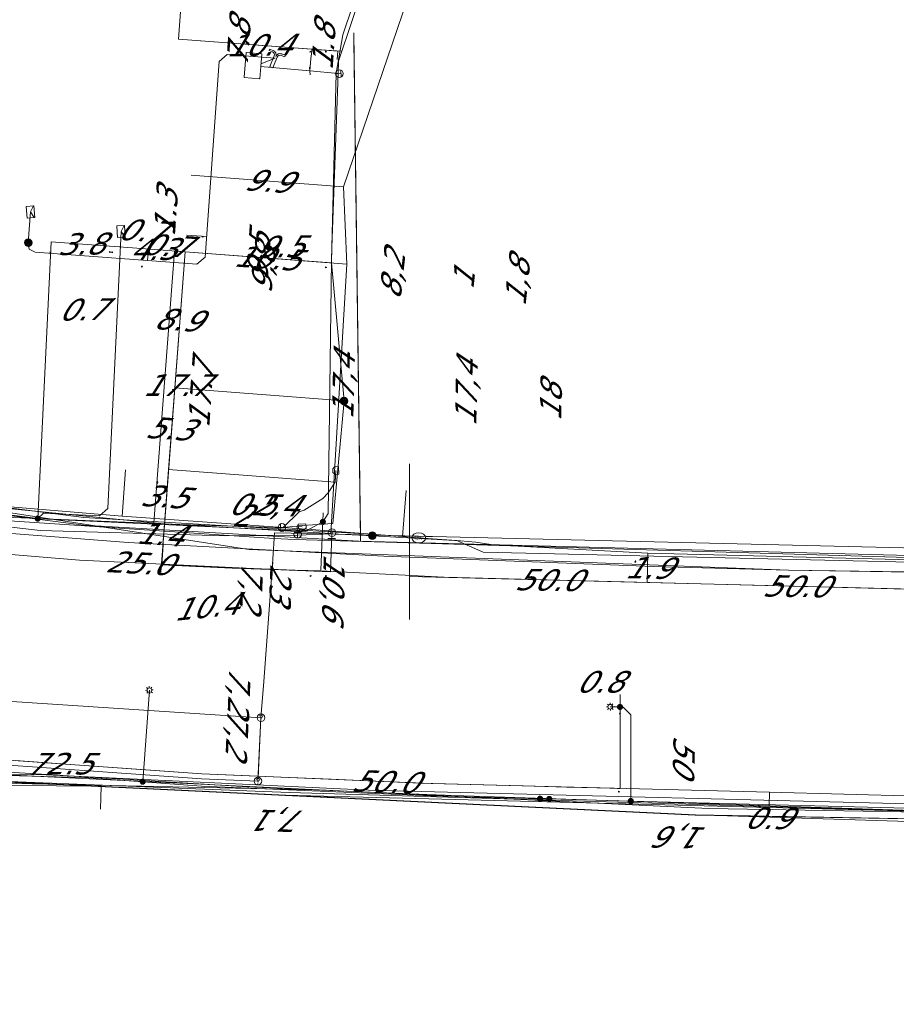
# Model space of a CAD drawing. Header units: metres. Extents: x 124576 to 133557, y 395865 to 402386.
# Tile 223 of 256: x 127567 to 127624, y 402180 to 402244. Entities that reach past the tile are written whole.
import ezdxf
from ezdxf.enums import TextEntityAlignment as Align

# ---------------------------------------------------------------- set-up
doc = ezdxf.new("R2010")
doc.units = ezdxf.units.M
doc.header["$MEASUREMENT"] = 0
for name, color, linetype, lineweight, true_color in [('LG_Datatransport_Blauw_Glas_Zuid', 3, 'Continuous', 13, 0x00ff00), ('LG_Datatransport_Eurofiber_Nederland_BV', 3, 'Continuous', 13, 0x00ff00), ('LG_Datatransport_Gebroeders_Van_der_Donk_BV_(FTTX)', 3, 'Continuous', 13, 0x00ff00), ('LG_Datatransport_KPN_BV', 3, 'Continuous', 13, 0x00ff00), ('LG_Datatransport_Tele2_Nederland_BV', 3, 'Continuous', 13, 0x00ff00), ('LG_Datatransport_Ziggo_BV', 3, 'Continuous', 13, 0x00ff00), ('LG_Gas_Hoge_Druk', 7, 'Continuous', 13, 0xff9b00), ('LG_Gas_Hoge_Druk_Enexis_Netbeheer_BV', 7, 'Continuous', 13, 0xff9b00), ('LG_Gas_Hoge_Druk_P_Enexis_Netbeheer_BV', 7, 'Continuous', 13, 0xff9b00), ('LG_Gas_Lage_Druk', 7, 'Continuous', 13, 0xffdc7d), ('LG_Gas_Lage_Druk_Enexis_Netbeheer_BV', 7, 'Continuous', 13, 0xffdc7d), ('LG_Gas_Lage_Druk_P_Enexis_Netbeheer_BV', 7, 'Continuous', 13, 0xffdc7d), ('LG_Laag_Spanning_Enexis_Netbeheer_BV', 7, 'Continuous', 13, 0x960000), ('LG_Laag_Spanning_Gemeente_Dongen', 7, 'Continuous', 13, 0x960000), ('LG_Midden_Spanning_Enexis_Netbeheer_BV', 7, 'Continuous', 13, 0xd20000), ('LG_Riool_Onder_Druk_Gemeente_Dongen', 7, 'Continuous', 13, 0x800080), ('LG_unet-4_Brabant_Water', 5, 'Continuous', 13, 0x0000ff), ('MV_Datatransport_lijn', 3, 'Continuous', 0, 0x00ff00)]:
    doc.layers.add(name, color=color, linetype=linetype, lineweight=lineweight, true_color=true_color)
for name, color, linetype, lineweight in [('LG_Datatransport_P_KPN_BV', 7, 'Continuous', 0), ('LG_Laag_Spanning_P_Enexis_Netbeheer_BV', 7, 'Continuous', 0), ('LG_unet-4_P_Brabant_Water', 7, 'Continuous', 0), ('MV_Datatransport', 7, 'Continuous', 0), ('MV_Gas_Hoge_Druk', 7, 'Continuous', 0), ('MV_Gas_Hoge_Druk_lijn', 7, 'Continuous', 0), ('MV_Gas_Hoge_Druk_pijl', 7, 'Continuous', 0), ('MV_Gas_Lage_Druk', 7, 'Continuous', 0), ('MV_Gas_Lage_Druk_pijl', 7, 'Continuous', 0), ('MV_Laag_Spanning', 7, 'Continuous', 0), ('MV_Laag_Spanning_lijn', 7, 'Continuous', 0), ('MV_Laag_Spanning_pijl', 7, 'Continuous', 0), ('MV_Midden_Spanning', 7, 'Continuous', 0), ('MV_Midden_Spanning_lijn', 7, 'Continuous', 0), ('MV_Midden_Spanning_pijl', 7, 'Continuous', 0), ('MV_unet-4', 7, 'Continuous', 0)]:
    doc.layers.add(name, color=color, linetype=linetype, lineweight=lineweight)
doc.styles.add('Klic_Annotatie', font='verdanai.ttf', dxfattribs={"oblique": 20, "height": 1.4})
doc.styles.add('Style-Arial', font='arial.ttf')

# ---------------------------------------------------------------- blocks, each defined once
blk = doc.blocks.new('Mof')
at = {"layer": 'LG_Laag_Spanning_P_Enexis_Netbeheer_BV'}
h = blk.add_hatch(color=256, dxfattribs=at)
edge = h.paths.add_edge_path()
edge.add_arc((0, 0), 2, 0, 360)
blk = doc.blocks.new('DeliveryPoint')
at = {"layer": 'LG_Laag_Spanning_P_Enexis_Netbeheer_BV', "flags": 128}
blk.add_lwpolyline([(-3.75, -2.5), (3.75, -2.5), (3.75, 2.5), (-3.75, 2.5), (-3.75, -2.5)], close=True, dxfattribs=at)
blk.add_lwpolyline([(-3.75, 2.5), (-3.75, 2.16), (0, 0), (3.75, 2.16)], dxfattribs=at)
blk = doc.blocks.new('Streetlight')
at = {"layer": 'LG_Laag_Spanning_P_Enexis_Netbeheer_BV'}
for p, q in [((-1.77, 1.77), (-1.06, 1.06)), ((0, 2.5), (0, 1.5)), ((1.77, 1.77), (1.06, 1.06)), ((-1.06, -1.06), (-1.77, -1.77)), ((0, -1.5), (0, -2.5)), ((1.06, -1.06), (1.77, -1.77))]:
    blk.add_line(p, q, dxfattribs=at)
at = {"layer": 'LG_Laag_Spanning_P_Enexis_Netbeheer_BV', "flags": 128}
for points in [[(-2.5, 0), (-1.5, 0)], [(1.5, 0), (2.5, 0)]]:
    blk.add_lwpolyline(points, dxfattribs=at)
at = {"layer": 'LG_Laag_Spanning_P_Enexis_Netbeheer_BV'}
blk.add_circle((0, 0), 1.5, dxfattribs=at)
blk = doc.blocks.new('Overgangsstuk_1')
at = {"layer": 'LG_Gas_Hoge_Druk_P_Enexis_Netbeheer_BV'}
for radius in [2.5, 2, 1.5, 1, 0.5]:
    blk.add_circle((0, 0), radius, dxfattribs=at)
blk = doc.blocks.new('Eindkap_1')
at = {"layer": 'LG_Gas_Hoge_Druk_P_Enexis_Netbeheer_BV', "flags": 128}
blk.add_lwpolyline([(-0.75, -2.5), (1.75, -2.5), (1.75, 2.5), (-0.75, 2.5), (-2.02, 1.24), (-2.02, -1.24), (-0.75, -2.5)], close=True, dxfattribs=at)
blk = doc.blocks.new('DeliveryPoint_1')
at = {"layer": 'LG_Gas_Lage_Druk_P_Enexis_Netbeheer_BV', "flags": 128}
blk.add_lwpolyline([(-3.75, -2.5), (3.75, -2.5), (3.75, 2.5), (-3.75, 2.5), (-3.75, -2.5)], close=True, dxfattribs=at)
blk.add_lwpolyline([(-3.75, 2.5), (-3.75, 2.16), (0, 0), (3.75, 2.16)], dxfattribs=at)
blk = doc.blocks.new('Aftakzadel')
at = {"layer": 'LG_Gas_Lage_Druk_P_Enexis_Netbeheer_BV', "flags": 128}
blk.add_lwpolyline([(3, 3.12, 0.414214), (1, 1.12), (1, -6.38), (-1, -6.38), (-1, 1.12, 0.414214), (-3, 3.12), (-5.5, 3.12), (-5.5, 4.12), (-3, 4.12, -0.414214), (0, 1.12, -0.414214), (3, 4.12), (5.5, 4.12), (5.5, 3.12), (3, 3.12)], format="xyb", close=True, dxfattribs=at)
blk = doc.blocks.new('Overgangsstuk')
at = {"layer": 'LG_Gas_Lage_Druk_P_Enexis_Netbeheer_BV'}
for radius in [2.5, 2, 1.5, 1, 0.5]:
    blk.add_circle((0, 0), radius, dxfattribs=at)
blk = doc.blocks.new('Tstuk_1')
at = {"layer": 'LG_Gas_Hoge_Druk_P_Enexis_Netbeheer_BV'}
for p, q in [((-2.28, 1.77), (2.28, 1.77)), ((0, -1.77), (0, 1.77))]:
    blk.add_line(p, q, dxfattribs=at)
blk.add_circle((0, 0.73), 2.5, dxfattribs=at)
blk = doc.blocks.new('Afsluiter_1')
at = {"layer": 'LG_Gas_Hoge_Druk_P_Enexis_Netbeheer_BV'}
blk.add_line((0, -2.5), (0, 2.5), dxfattribs=at)
at = {"layer": 'LG_Gas_Hoge_Druk_P_Enexis_Netbeheer_BV', "extrusion": (0, 0, -1)}
blk.add_solid([(0.25, 2.5), (-0.25, 2.5), (0.25, -2.5), (-0.25, -2.5)], dxfattribs=at)
blk = doc.blocks.new('m_pijl')
at = {"layer": 'MV_Laag_Spanning_pijl'}
blk.add_hatch(color=7, dxfattribs=at).paths.add_polyline_path([(-1, -0.33), (-1, 0), (-1, 0.33), (0, 0)])
at = {"layer": 'MV_Laag_Spanning_pijl', "flags": 128}
blk.add_lwpolyline([(-1, 0), (-1, 0.33), (0, 0), (-1, -0.33), (-1, 0)], close=True, dxfattribs=at)
blk = doc.blocks.new('m_pijl_1')
at = {"layer": 'MV_Midden_Spanning_pijl'}
blk.add_hatch(color=7, dxfattribs=at).paths.add_polyline_path([(-1, -0.33), (-1, 0), (-1, 0.33), (0, 0)])
at = {"layer": 'MV_Midden_Spanning_pijl', "flags": 128}
blk.add_lwpolyline([(-1, 0), (-1, 0.33), (0, 0), (-1, -0.33), (-1, 0)], close=True, dxfattribs=at)
blk = doc.blocks.new('m_pijl_3')
at = {"layer": 'MV_Gas_Hoge_Druk_pijl'}
blk.add_hatch(color=7, dxfattribs=at).paths.add_polyline_path([(-1, -0.33), (-1, 0), (-1, 0.33), (0, 0)])
at = {"layer": 'MV_Gas_Hoge_Druk_pijl', "flags": 128}
blk.add_lwpolyline([(-1, 0), (-1, 0.33), (0, 0), (-1, -0.33), (-1, 0)], close=True, dxfattribs=at)
blk = doc.blocks.new('m_pijl_2')
at = {"layer": 'MV_Gas_Lage_Druk_pijl'}
blk.add_hatch(color=7, dxfattribs=at).paths.add_polyline_path([(-1, -0.33), (-1, 0), (-1, 0.33), (0, 0)])
at = {"layer": 'MV_Gas_Lage_Druk_pijl', "flags": 128}
blk.add_lwpolyline([(-1, 0), (-1, 0.33), (0, 0), (-1, -0.33), (-1, 0)], close=True, dxfattribs=at)
blk = doc.blocks.new('FireHydrant')
at = {"layer": 'LG_unet-4_P_Brabant_Water'}
blk.add_ellipse((0, 0), major_axis=(4.45, 0), ratio=0.727642, dxfattribs=at)
at = {"layer": 'LG_unet-4_P_Brabant_Water', "style": 'Style-Arial'}
blk.add_text('BK', height=2.5, dxfattribs=at).set_placement((0, 0), align=Align.MIDDLE_CENTER)
blk = doc.blocks.new('Onbekend_3')
at = {"layer": 'LG_Datatransport_P_KPN_BV'}
blk.add_hatch(color=256, dxfattribs=at).paths.add_polyline_path([(-0.25, -1.07, -0.262633), (0.23, 0.15), (0.59, 0.47, 0.379827), (0.7, 1.26), (0.69, 1.26, 0.228508), (-0.03, 1.53), (-0.03, 1.52, 0.459053), (-0.82, 0.79), (-1.29, 0.85, -0.414214), (-0.08, 2, -0.243799), (1.09, 1.52, -0.379827), (0.9, 0.11), (0.54, -0.2, 0.262633), (0.23, -1.08), (-0.17, -1.07)])
blk.add_circle((0, 0), 2.5, dxfattribs=at)
at = {"layer": 'LG_Datatransport_P_KPN_BV', "extrusion": (0, 0, -1)}
blk.add_solid([(0.34, -2.06), (-0.21, -2.06), (0.34, -1.51), (-0.21, -1.51)], dxfattribs=at)

msp = doc.modelspace()

# ---------------------------------------------------------------- linework, layer by layer
at = {"layer": 'LG_Datatransport_Blauw_Glas_Zuid', "flags": 128}
msp.add_lwpolyline([(127629, 402193.1), (127589.7, 402194.1), (127568.8, 402195.1), (127544, 402195.2), (127538.6, 402195), (127537.8, 402195.3), (127537, 402196.2), (127536.2, 402196.7), (127529.7, 402198.4), (127522.3, 402201.5), (127518.1, 402202.4), (127510.4, 402203.2), (127503.4, 402202.6), (127497.6, 402202.9), (127469.9, 402203.5), (127425.6, 402204.4)], dxfattribs=at)
at = {"layer": 'LG_Datatransport_Eurofiber_Nederland_BV', "flags": 128}
for points in [[(127431.892, 402205.236), (127462.267, 402203.832), (127501.681, 402202.159), (127509.911, 402202.859), (127513.017, 402202.973), (127516.1, 402202.745), (127519.387, 402202.118), (127522.114, 402201.277), (127525.343, 402199.621), (127528.76, 402198.207), (127532.27, 402197.081), (127535.816, 402196.256), (127536.449, 402196.106), (127537.023, 402195.655), (127537.335, 402195.01), (127537.346, 402194.344), (127538.602, 402194.348), (127543.099, 402194.533), (127545.064, 402194.614), (127561.76, 402195.302), (127569.775, 402194.918), (127611.75, 402192.911), (127661.745, 402192.043)], [(127431.892, 402205.236), (127462.267, 402203.832), (127501.681, 402202.159), (127509.911, 402202.859), (127513.017, 402202.973), (127516.1, 402202.745), (127519.387, 402202.118), (127522.114, 402201.277), (127525.343, 402199.621), (127528.76, 402198.207), (127532.27, 402197.081), (127535.816, 402196.256), (127536.449, 402196.106), (127537.023, 402195.655), (127537.335, 402195.01), (127537.346, 402194.344), (127538.602, 402194.348), (127543.099, 402194.533), (127545.064, 402194.614), (127561.76, 402195.302), (127569.775, 402194.918), (127611.75, 402192.911), (127661.745, 402192.043)], [(127431.892, 402205.236), (127462.267, 402203.832), (127501.681, 402202.159), (127509.911, 402202.859), (127513.017, 402202.973), (127516.1, 402202.745), (127519.387, 402202.118), (127522.114, 402201.277), (127525.343, 402199.621), (127528.76, 402198.207), (127532.27, 402197.081), (127535.816, 402196.256), (127536.449, 402196.106), (127537.023, 402195.655), (127537.335, 402195.01), (127537.346, 402194.344), (127538.602, 402194.348), (127543.099, 402194.533), (127545.064, 402194.614), (127561.76, 402195.302), (127569.775, 402194.918), (127611.75, 402192.911), (127661.745, 402192.043)], [(127511.1, 402202.6), (127515.4, 402202.5), (127519.5, 402201.7), (127523.4, 402200.6), (127528.4, 402198.6), (127531, 402197.8), (127534.8, 402196.8), (127537.1, 402195.3), (127543.1, 402195.3), (127549.3, 402195.1), (127560.9, 402194.9), (127610.9, 402192.5), (127660.9, 402191.6)], [(127545.064, 402194.614), (127561.76, 402195.302), (127569.775, 402194.918)], [(127569.775, 402194.918), (127611.75, 402192.911), (127661.745, 402192.043), (127720.214, 402190.532), (127761.71, 402189.46), (127773.323, 402189.162), (127814.81, 402188.096), (127861.677, 402186.892), (127893.055, 402186.086), (127902.739, 402185.837)]]:
    msp.add_lwpolyline(points, dxfattribs=at)
at = {"layer": 'LG_Datatransport_Gebroeders_Van_der_Donk_BV_(FTTX)', "flags": 128}
msp.add_lwpolyline([(127453.89, 402207.345), (127499.649, 402206.215), (127500.677, 402206.19), (127511.547, 402206.913), (127519.519, 402206.086), (127525.509, 402204.101), (127533.043, 402200.887), (127536.193, 402200.361), (127537.597, 402195.803), (127547.793, 402194.952), (127560.587, 402194.897), (127583.394, 402193.796), (127717.702, 402190.372)], dxfattribs=at)
at = {"layer": 'LG_Datatransport_KPN_BV'}
for p, q in [((127586.943, 402210.72), (127594.242, 402210.544)), ((127582.685, 402198.32), (127582.528, 402194.871))]:
    msp.add_line(p, q, dxfattribs=at)
at = {"layer": 'LG_Datatransport_KPN_BV', "flags": 128}
for points in [[(127634.948, 402208.887), (127584.921, 402210.37), (127583.569, 402210.423), (127558.623, 402212.082), (127533.795, 402215.016), (127511.633, 402218.538)], [(127582.721, 402198.8), (127582.721, 402198.801), (127582.902, 402201.161), (127583.455, 402208.428), (127583.569, 402210.423), (127583.591, 402210.798), (127585.768, 402210.749), (127650.432, 402209.194), (127717.923, 402207.116), (127724.13, 402206.847), (127731.321, 402206.536), (127789.47, 402205.125)], [(127583.482, 402208.899), (127583.455, 402208.428), (127582.902, 402201.161)], [(127544.731, 402199.973), (127546.285, 402199.869), (127549.661, 402199.78), (127553.021, 402199.986), (127556.534, 402200.284), (127560.059, 402200.307), (127563.575, 402200.055), (127582.721, 402198.801)], [(127582.52, 402194.69), (127582.685, 402198.32), (127582.721, 402198.8)], [(127544.402, 402195.042), (127544.403, 402195.042), (127546.07, 402195.204), (127555.042, 402196.077), (127557.694, 402196.231), (127560.35, 402196.191), (127562.996, 402195.957), (127578.873, 402194.847), (127582.52, 402194.69)], [(127634.531, 402192.481), (127584.541, 402193.942), (127560.873, 402194.881), (127560.871, 402194.881)], [(127918.405, 402184.382), (127915.812, 402184.888), (127913.187, 402185.188), (127906.389, 402185.298), (127860.804, 402186.471), (127760.838, 402189.045), (127660.873, 402191.609), (127610.879, 402192.49), (127560.873, 402194.881), (127560.871, 402194.881), (127560.871, 402194.881)]]:
    msp.add_lwpolyline(points, dxfattribs=at)
at = {"layer": 'LG_Datatransport_Tele2_Nederland_BV', "flags": 128}
for points in [[(127555.5, 402193.6), (127560.9, 402194.9), (127610.9, 402192.5), (127716.5, 402189.2), (127910.8, 402185.2), (127919.9, 402183.9), (127929.7, 402181.8), (127943.058, 402181.513), (127944.448, 402180.95)], [(127555.5, 402193.6), (127560.9, 402194.9), (127610.9, 402192.5), (127716.5, 402189.2), (127910.8, 402185.2), (127919.9, 402183.9), (127929.7, 402181.8), (127943.058, 402181.513), (127944.448, 402180.95), (127945.862, 402181.452), (127950.506, 402181.35), (127954.652, 402181.362), (127955.905, 402180.361), (127956.728, 402180.374), (127962.725, 402180.211), (127963.348, 402180.217), (127964.766, 402181.662), (127970.992, 402181.493), (127972.252, 402180.678)]]:
    msp.add_lwpolyline(points, dxfattribs=at)
at = {"layer": 'LG_Datatransport_Ziggo_BV'}
for p, q in [((127575.763, 402211.441), (127577.109, 402229.073)), ((127565.644, 402212.44), (127575.763, 402211.441)), ((127575.762, 402211.425), (127575.763, 402211.441)), ((127575.762, 402211.425), (127587.25, 402210.748))]:
    msp.add_line(p, q, dxfattribs=at)
at = {"layer": 'LG_Datatransport_Ziggo_BV', "flags": 128}
for points in [[(127604.563, 402281.636), (127588.062, 402233.245), (127588.28, 402228.231), (127587.25, 402210.748), (127575.762, 402211.425), (127575.763, 402211.441), (127565.644, 402212.44), (127552.975, 402213.401), (127550.727, 402213.402), (127550.589, 402212.308), (127549.074, 402195.954), (127549.14, 402194.536), (127542.435, 402194.582), (127537.689, 402195.158), (127535.354, 402195.142), (127534.478, 402195.638), (127533.056, 402198.326), (127528.001, 402200.002), (127523.388, 402202.294), (127520.343, 402203.42), (127516.964, 402204.069), (127512.75, 402204.525)], [(127604.563, 402281.636), (127588.062, 402233.245), (127588.28, 402228.231), (127587.25, 402210.748)], [(127456.364, 402205.048), (127501.006, 402203.704), (127505.221, 402203.973), (127509.473, 402204.401), (127512.75, 402204.525), (127516.964, 402204.069), (127520.343, 402203.42), (127523.388, 402202.294), (127528.001, 402200.002), (127533.056, 402198.326), (127534.478, 402195.638), (127535.354, 402195.142), (127537.689, 402195.158), (127542.435, 402194.582), (127549.14, 402194.536), (127549.074, 402195.954), (127550.589, 402212.308), (127550.727, 402213.402), (127552.975, 402213.401), (127565.644, 402212.44), (127575.763, 402211.441), (127577.109, 402229.073)], [(127769.868, 402188.083), (127766.241, 402188.186), (127765.845, 402188.413), (127765.639, 402188.82), (127765.873, 402204.275), (127765.597, 402204.745), (127765.136, 402205.036), (127687.898, 402207.091), (127666.113, 402207.575), (127616.923, 402208.379), (127608.174, 402208.601), (127590.691, 402209.272), (127574.1, 402210.163), (127562.331, 402211.081), (127550.589, 402212.308)], [(127572.316, 402192.879), (127572.354, 402194.364), (127549.14, 402194.536), (127542.435, 402194.582), (127537.689, 402195.158), (127535.354, 402195.142), (127534.478, 402195.638), (127533.056, 402198.326), (127528.001, 402200.002), (127523.388, 402202.294), (127520.343, 402203.42), (127516.964, 402204.069), (127512.75, 402204.525), (127509.473, 402204.401), (127505.221, 402203.973), (127501.006, 402203.704), (127456.364, 402205.048)], [(127572.316, 402192.879), (127572.354, 402194.364), (127549.14, 402194.536)]]:
    msp.add_lwpolyline(points, dxfattribs=at)
at = {"layer": 'LG_Gas_Hoge_Druk', "flags": 128}
msp.add_lwpolyline([(127582.628, 402240.247), (127582.629, 402240.247), (127582.63, 402240.248), (127582.631, 402240.248), (127582.632, 402240.249), (127582.633, 402240.25), (127582.634, 402240.251), (127582.635, 402240.252), (127582.635, 402240.253), (127582.636, 402240.254), (127582.636, 402240.256), (127582.708, 402241.053), (127582.78, 402241.85), (127582.78, 402241.851), (127582.78, 402241.853), (127582.78, 402241.854), (127582.779, 402241.855), (127582.779, 402241.856), (127582.778, 402241.857), (127582.777, 402241.858), (127582.776, 402241.859), (127582.775, 402241.86), (127582.774, 402241.86), (127582.773, 402241.861), (127582.771, 402241.861), (127581.775, 402241.951), (127581.774, 402241.951), (127581.772, 402241.951), (127581.771, 402241.951), (127581.77, 402241.95), (127581.769, 402241.95), (127581.768, 402241.949), (127581.767, 402241.948), (127581.766, 402241.947), (127581.765, 402241.946), (127581.765, 402241.945), (127581.764, 402241.944), (127581.764, 402241.942), (127581.62, 402240.348), (127581.62, 402240.347), (127581.62, 402240.345), (127581.62, 402240.344), (127581.621, 402240.343), (127581.621, 402240.342), (127581.622, 402240.341), (127581.623, 402240.34), (127581.624, 402240.339), (127581.625, 402240.338), (127581.626, 402240.338), (127581.627, 402240.337), (127581.629, 402240.337), (127582.625, 402240.247), (127582.626, 402240.247), (127582.628, 402240.247)], dxfattribs=at)
at = {"layer": 'LG_Gas_Hoge_Druk_Enexis_Netbeheer_BV'}
for p, q in [((127582.698, 402241.054), (127585.89, 402240.755)), ((127585.89, 402240.755), (127587.726, 402240.583)), ((127585.093, 402210.634), (127587.319, 402210.732)), ((127587.319, 402210.732), (127587.308, 402210.426)), ((127587.319, 402210.732), (127589.944, 402210.61))]:
    msp.add_line(p, q, dxfattribs=at)
at = {"layer": 'LG_Gas_Hoge_Druk_Enexis_Netbeheer_BV', "flags": 128}
for points in [[(127786.495, 402296.826), (127785.613, 402296.743), (127784.249, 402211.223), (127784.166, 402206.02), (127783.15, 402205.036), (127766.019, 402205.309), (127764.019, 402205.353), (127701.349, 402207.101), (127699.349, 402207.154), (127607.815, 402209.475), (127597.789, 402210.013), (127597.635, 402210.035), (127596.646, 402210.181), (127595.65, 402210.271), (127589.944, 402210.61)], [(127587.726, 402240.583), (127587.756, 402241.4), (127589.511, 402246.677)], [(127587.726, 402240.583), (127587.319, 402229.305), (127587.283, 402228.306), (127588.108, 402219.353)], [(127456.402, 402232.848), (127468.458, 402229.205), (127476.257, 402227.054), (127485.18, 402225.061), (127496.235, 402222.223), (127508.002, 402219.653), (127518.895, 402217.323), (127532.416, 402214.871), (127543.268, 402213.357), (127549.278, 402212.738), (127556.949, 402212.255), (127568.394, 402210.944), (127580.398, 402210.603), (127585.093, 402210.634)], [(127585.093, 402210.634), (127585.076, 402211.247), (127587.382, 402211.391), (127588.108, 402219.353)], [(127584.156, 402211.135), (127585.197, 402212.166), (127585.518, 402212.262), (127586.728, 402213.015), (127587.085, 402213.396), (127587.531, 402214.071), (127587.582, 402214.836)], [(127562.499, 402211.956), (127575.461, 402211.414), (127577.46, 402211.341), (127583.611, 402211.148), (127584.06, 402211.134), (127584.156, 402211.135)], [(127584.156, 402211.135), (127584.406, 402211.171), (127584.754, 402211.209), (127585.391, 402211.187)]]:
    msp.add_lwpolyline(points, dxfattribs=at)
at = {"layer": 'LG_Gas_Lage_Druk', "flags": 128}
msp.add_lwpolyline([(127582.628, 402240.247), (127582.629, 402240.247), (127582.63, 402240.248), (127582.631, 402240.248), (127582.632, 402240.249), (127582.633, 402240.25), (127582.634, 402240.251), (127582.635, 402240.252), (127582.635, 402240.253), (127582.636, 402240.254), (127582.636, 402240.256), (127582.708, 402241.053), (127582.78, 402241.85), (127582.78, 402241.851), (127582.78, 402241.853), (127582.78, 402241.854), (127582.779, 402241.855), (127582.779, 402241.856), (127582.778, 402241.857), (127582.777, 402241.858), (127582.776, 402241.859), (127582.775, 402241.86), (127582.774, 402241.86), (127582.773, 402241.861), (127582.771, 402241.861), (127581.775, 402241.951), (127581.774, 402241.951), (127581.772, 402241.951), (127581.771, 402241.951), (127581.77, 402241.95), (127581.769, 402241.95), (127581.768, 402241.949), (127581.767, 402241.948), (127581.766, 402241.947), (127581.765, 402241.946), (127581.765, 402241.945), (127581.764, 402241.944), (127581.764, 402241.942), (127581.62, 402240.348), (127581.62, 402240.347), (127581.62, 402240.345), (127581.62, 402240.344), (127581.621, 402240.343), (127581.621, 402240.342), (127581.622, 402240.341), (127581.623, 402240.34), (127581.624, 402240.339), (127581.625, 402240.338), (127581.626, 402240.338), (127581.627, 402240.337), (127581.629, 402240.337), (127582.625, 402240.247), (127582.626, 402240.247), (127582.628, 402240.247)], dxfattribs=at)
at = {"layer": 'LG_Gas_Lage_Druk_Enexis_Netbeheer_BV'}
for p, q in [((127582.712, 402241.206), (127583.636, 402241.587)), ((127567.629, 402229.611), (127567.778, 402231.606))]:
    msp.add_line(p, q, dxfattribs=at)
at = {"layer": 'LG_Gas_Lage_Druk_Enexis_Netbeheer_BV', "flags": 128}
msp.add_lwpolyline([(127583.636, 402241.587), (127580.535, 402241.821), (127580, 402241.36), (127579.091, 402228.673), (127578.556, 402228.212), (127568.086, 402229.002), (127567.695, 402229.189), (127567.624, 402229.538), (127567.629, 402229.611)], dxfattribs=at)
at = {"layer": 'LG_Laag_Spanning_Enexis_Netbeheer_BV'}
for p, q in [((127575.052, 402194.65), (127575.487, 402200.589)), ((127606.001, 402199.5), (127605.371, 402199.515)), ((127600.814, 402193.548), (127601.414, 402193.533)), ((127600.814, 402193.548), (127601.414, 402193.533))]:
    msp.add_line(p, q, dxfattribs=at)
at = {"layer": 'LG_Laag_Spanning_Enexis_Netbeheer_BV', "flags": 128}
for points in [[(127304.907, 402305.42), (127307.1, 402306.335), (127335.871, 402290.365), (127336.458, 402290.039), (127342.931, 402286.528), (127351.876, 402281.676), (127353.628, 402280.735), (127354.048, 402280.498), (127358.201, 402278.269), (127388.556, 402261.975), (127419.837, 402247.582), (127452.913, 402235.022), (127453.579, 402234.808), (127487.389, 402225.164), (127516.241, 402218.771), (127522.831, 402217.54), (127568.244, 402211.718), (127568.365, 402211.71), (127585.6, 402210.905), (127586.733, 402211.504)], [(127586.733, 402211.504), (127587.077, 402212.047), (127587.285, 402228.451), (127587.599, 402240.62), (127588.03, 402243.107), (127593.321, 402258.849), (127600.164, 402279.206), (127600.328, 402282.282), (127597.785, 402294.425), (127599.047, 402296.463), (127601.719, 402297.166)], [(127586.733, 402211.504), (127587.077, 402212.047), (127587.285, 402228.451), (127587.599, 402240.62), (127588.03, 402243.107), (127593.321, 402258.849), (127600.164, 402279.206), (127600.328, 402282.282), (127597.785, 402294.425), (127599.047, 402296.463), (127601.719, 402297.166)], [(127586.733, 402211.504), (127585.6, 402210.905), (127568.365, 402211.71), (127568.244, 402211.718), (127522.831, 402217.54), (127516.241, 402218.771), (127487.389, 402225.164), (127453.579, 402234.808)], [(127586.733, 402211.504), (127585.6, 402210.905), (127568.365, 402211.71), (127568.244, 402211.718), (127522.831, 402217.54), (127516.241, 402218.771), (127487.389, 402225.164), (127453.579, 402234.808)], [(127568.244, 402211.718), (127568.623, 402212.064), (127572.257, 402211.889), (127572.781, 402212.365), (127573.647, 402230.336)], [(127606.701, 402193.397), (127606.701, 402198.983), (127606.201, 402199.495), (127606.001, 402199.5)], [(127552.27, 402198.337), (127552.499, 402198.359), (127553.345, 402197.988), (127555.565, 402195.683), (127556.406, 402195.311), (127556.73, 402195.303), (127569.433, 402194.976), (127571.247, 402194.929), (127575.052, 402194.65), (127578.858, 402194.371), (127593.731, 402193.73), (127600.814, 402193.548)], [(127550.423, 402195.395), (127550.939, 402195.394), (127556.73, 402195.303), (127569.433, 402194.976), (127571.247, 402194.929), (127575.052, 402194.65), (127578.858, 402194.371), (127593.731, 402193.73), (127600.814, 402193.548), (127601.414, 402193.533), (127606.701, 402193.397), (127636.55, 402192.63)], [(127556.73, 402195.303), (127569.433, 402194.976), (127571.247, 402194.929), (127575.052, 402194.65), (127578.858, 402194.371), (127593.731, 402193.73), (127600.814, 402193.548)], [(127601.414, 402193.533), (127606.701, 402193.397), (127636.55, 402192.63), (127665.015, 402191.899), (127693.557, 402191.166), (127724.73, 402190.365), (127754.186, 402189.609), (127784.536, 402188.83), (127816.333, 402188.013), (127845.058, 402187.275), (127876.397, 402186.47), (127897.593, 402185.926), (127900.377, 402185.854)], [(127601.414, 402193.533), (127606.701, 402193.397), (127636.55, 402192.63), (127665.015, 402191.899), (127693.557, 402191.166), (127724.73, 402190.365), (127754.186, 402189.609), (127784.536, 402188.83), (127816.333, 402188.013), (127845.058, 402187.275), (127876.397, 402186.47), (127897.593, 402185.926)]]:
    msp.add_lwpolyline(points, dxfattribs=at)
at = {"layer": 'LG_Laag_Spanning_Gemeente_Dongen'}
msp.add_line((127588.741, 402243.237), (127589.177, 402210.765), dxfattribs=at)
at = {"layer": 'LG_Laag_Spanning_Gemeente_Dongen', "flags": 128}
msp.add_lwpolyline([(127589.227, 402210.755), (127589.076, 402210.759), (127571.237, 402211.795), (127544.458, 402215.256), (127509.946, 402221.275), (127467.469, 402231.658), (127412.756, 402251.501), (127379.384, 402268.482), (127362.034, 402277.917), (127327.408, 402296.08), (127314.013, 402303.348), (127236.534, 402346.532), (127190.903, 402371.754), (127169.013, 402383.83), (127166.564, 402385.138)], dxfattribs=at)
at = {"layer": 'LG_Midden_Spanning_Enexis_Netbeheer_BV', "flags": 128}
for points in [[(127644.326, 402207.98), (127616.923, 402208.379), (127581.958, 402209.722), (127488.46, 402224.094), (127486.045, 402224.65), (127485.359, 402224.167), (127482.525, 402211.73), (127481.747, 402208.316), (127480.677, 402207.473), (127470.843, 402207.641), (127442.913, 402208.309), (127370.615, 402210.037), (127348.777, 402210.811), (127343.795, 402211.055), (127341.467, 402211.178), (127316.384, 402213.438), (127301.34, 402215.403), (127300.247, 402215.757), (127300.096, 402215.896)], [(127765.873, 402204.275), (127765.136, 402205.036), (127731.463, 402205.89), (127644.326, 402207.98), (127616.923, 402208.379), (127581.958, 402209.722), (127488.46, 402224.094), (127486.045, 402224.65), (127485.359, 402224.167), (127482.525, 402211.73), (127481.747, 402208.316), (127480.677, 402207.473), (127470.843, 402207.641), (127442.913, 402208.309), (127370.615, 402210.037), (127348.777, 402210.811), (127343.795, 402211.055), (127341.467, 402211.178), (127316.384, 402213.438), (127301.34, 402215.403), (127300.247, 402215.757), (127300.096, 402215.896)], [(127553.313, 402198.34), (127554.271, 402197.839), (127554.898, 402196.97), (127556.798, 402195.913), (127557.567, 402195.86), (127559.178, 402195.747), (127561.486, 402195.586), (127563.881, 402195.428), (127581.848, 402194.325), (127584.245, 402194.202), (127586.125, 402194.126), (127593.466, 402193.827), (127595.864, 402193.739), (127713.754, 402189.885), (127716.153, 402189.816), (127756.299, 402188.804), (127758.699, 402188.746), (127780.527, 402188.232)], [(127553.313, 402198.34), (127554.271, 402197.839), (127554.898, 402196.97), (127556.798, 402195.913), (127557.567, 402195.86), (127559.178, 402195.747), (127561.486, 402195.586), (127563.881, 402195.428), (127581.848, 402194.325), (127584.245, 402194.202), (127586.125, 402194.126)], [(127565.862, 402194.554), (127586.125, 402194.126), (127593.466, 402193.827), (127595.864, 402193.739), (127713.754, 402189.885)], [(127565.862, 402194.554), (127586.125, 402194.126)], [(127586.125, 402194.126), (127593.466, 402193.827), (127595.864, 402193.739), (127713.754, 402189.885), (127716.153, 402189.816), (127756.299, 402188.804), (127758.699, 402188.746), (127780.527, 402188.232)]]:
    msp.add_lwpolyline(points, dxfattribs=at)
at = {"layer": 'LG_Riool_Onder_Druk_Gemeente_Dongen'}
msp.add_line((127588.741, 402242.737), (127589.177, 402210.265), dxfattribs=at)
at = {"layer": 'LG_Riool_Onder_Druk_Gemeente_Dongen', "flags": 128}
msp.add_lwpolyline([(127907.091, 402350.532), (127903.801, 402218.354), (127862.088, 402206.824), (127833.496, 402205.047), (127816.502, 402204.326), (127589.076, 402210.259), (127571.237, 402211.295), (127544.458, 402214.756), (127509.946, 402220.775), (127467.469, 402231.158), (127412.756, 402251.001), (127379.384, 402267.982), (127362.034, 402277.417), (127327.408, 402295.58), (127314.013, 402302.848), (127236.534, 402346.032), (127190.903, 402371.254), (127169.013, 402383.33), (127165.996, 402384.941)], dxfattribs=at)
at = {"layer": 'LG_unet-4_Brabant_Water'}
for p, q in [((127573.94, 402214.87), (127573.71, 402211.88)), ((127592.14, 402213.54), (127591.9, 402210.55)), ((127592.95, 402210.47), (127594.45, 402210.36))]:
    msp.add_line(p, q, dxfattribs=at)
at = {"layer": 'LG_unet-4_Brabant_Water', "flags": 128}
for points in [[(127586.27, 402210.98), (127573.71, 402211.88), (127552.19, 402213.66)], [(127586.27, 402210.98), (127591.9, 402210.55), (127592.95, 402210.47)], [(127594.45, 402210.36), (127595.41, 402210.29), (127595.9, 402210.08)], [(127595.9, 402210.08), (127597.12, 402209.55), (127656.21, 402208.15), (127727.52, 402206.34), (127773.71, 402205.09), (127783.08, 402204.89)]]:
    msp.add_lwpolyline(points, dxfattribs=at)
at = {"layer": 'MV_Datatransport_lijn'}
for p, q in [((127578.191, 402234), (127588.062, 402233.245)), ((127577.81, 402229.02), (127576.46, 402211.372)), ((127577.81, 402229.02), (127577.112, 402229.073)), ((127577.81, 402229.02), (127588.28, 402228.231)), ((127576.46, 402211.372), (127575.763, 402211.441)), ((127576.46, 402211.372), (127576.357, 402210.022)), ((127576.38, 402210.021), (127576.302, 402208.709))]:
    msp.add_line(p, q, dxfattribs=at)
at = {"layer": 'MV_Datatransport_lijn', "flags": 128}
msp.add_lwpolyline([(127576.302, 402208.709), (127578.502, 402208.603), (127580.845, 402208.505), (127583.285, 402208.419), (127586.572, 402208.33), (127594.602, 402207.91), (127626.274, 402207.107)], dxfattribs=at)
at = {"layer": 'MV_Gas_Hoge_Druk_lijn'}
for p, q in [((127586.046, 402242.166), (127585.963, 402241.562)), ((127585.963, 402241.562), (127585.89, 402240.755)), ((127577.136, 402220.19), (127588.108, 402219.353)), ((127576.732, 402214.895), (127587.531, 402214.071)), ((127587.229, 402208.257), (127587.319, 402210.732))]:
    msp.add_line(p, q, dxfattribs=at)
at = {"layer": 'MV_Gas_Hoge_Druk_pijl'}
for p, q in [((127577.37, 402242.82), (127577.718, 402247.479)), ((127577.81, 402229.02), (127577.136, 402220.19)), ((127577.81, 402229.02), (127587.283, 402228.306)), ((127577.136, 402220.19), (127576.732, 402214.895)), ((127576.732, 402214.895), (127576.463, 402211.372)), ((127607.767, 402207.576), (127607.815, 402209.475))]:
    msp.add_line(p, q, dxfattribs=at)
at = {"layer": 'MV_Gas_Hoge_Druk_pijl', "flags": 128}
for points in [[(127577.37, 402242.82), (127585.148, 402242.234), (127586.046, 402242.167)], [(127586.046, 402242.166), (127586.943, 402242.099), (127587.965, 402242.028)], [(127562.298, 402209.744), (127570.95, 402209.021), (127584.011, 402208.397), (127587.229, 402208.257)]]:
    msp.add_lwpolyline(points, dxfattribs=at)
at = {"layer": 'MV_Gas_Lage_Druk_pijl'}
for p, q in [((127577.893, 402230.107), (127579.187, 402230.009)), ((127575.427, 402229.2), (127575.371, 402228.452))]:
    msp.add_line(p, q, dxfattribs=at)
at = {"layer": 'MV_Laag_Spanning_lijn'}
for p, q in [((127587.707, 402242.042), (127587.667, 402241.5)), ((127569.109, 402229.676), (127568.244, 402211.718)), ((127586.612, 402208.365), (127586.742, 402212.085)), ((127576.456, 402211.298), (127576.223, 402208.252)), ((127606.001, 402194.215), (127606.001, 402199.5))]:
    msp.add_line(p, q, dxfattribs=at)
at = {"layer": 'MV_Laag_Spanning_pijl'}
for p, q in [((127577.37, 402242.82), (127587.707, 402242.042)), ((127572.9, 402229.39), (127569.109, 402229.676)), ((127572.9, 402229.39), (127573.599, 402229.337)), ((127577.81, 402229.02), (127573.522, 402229.343)), ((127577.81, 402229.02), (127576.456, 402211.298)), ((127577.81, 402229.02), (127587.275, 402228.307)), ((127606.001, 402200.298), (127606.001, 402199.5))]:
    msp.add_line(p, q, dxfattribs=at)
at = {"layer": 'MV_Laag_Spanning_pijl', "flags": 128}
for points in [[(127576.313, 402208.708), (127584.91, 402208.371), (127586.536, 402208.331)], [(127566.802, 402196.015), (127570.956, 402195.725), (127574.053, 402195.508), (127578.892, 402195.17), (127581.508, 402195.057), (127584.032, 402194.949), (127587.269, 402194.809), (127590.153, 402194.685), (127593.039, 402194.561), (127596.337, 402194.464), (127599.714, 402194.377), (127602.53, 402194.305), (127604.495, 402194.254), (127605.338, 402194.232), (127605.626, 402194.225), (127605.815, 402194.22), (127606.001, 402194.215)]]:
    msp.add_lwpolyline(points, dxfattribs=at)
at = {"layer": 'MV_Midden_Spanning_lijn'}
for p, q in [((127592.352, 402215.269), (127592.352, 402205.173)), ((127600.864, 402207.751), (127592.352, 402207.967))]:
    msp.add_line(p, q, dxfattribs=at)
at = {"layer": 'MV_Midden_Spanning_pijl'}
for p, q in [((127615.693, 402193.967), (127615.671, 402193.092)), ((127665.677, 402192.683), (127615.693, 402193.967))]:
    msp.add_line(p, q, dxfattribs=at)
at = {"layer": 'MV_Midden_Spanning_pijl', "flags": 128}
for points in [[(127592.352, 402207.967), (127600.864, 402207.751), (127642.336, 402206.699)], [(127615.693, 402193.967), (127593.752, 402194.53), (127578.892, 402195.17), (127565.746, 402196.089)]]:
    msp.add_lwpolyline(points, dxfattribs=at)

# ---------------------------------------------------------------- block references
at = {"layer": 'LG_Datatransport_P_KPN_BV', "xscale": 0.1, "yscale": 0.1, "zscale": 0.1}
for p in [(127582.721, 402198.801), (127582.721, 402198.8), (127582.721, 402198.8), (127582.52, 402194.69), (127582.52, 402194.69)]:
    msp.add_blockref('Onbekend_3', p, dxfattribs=at)
at = {"layer": 'LG_Gas_Hoge_Druk_P_Enexis_Netbeheer_BV'}
for name, p, xscale, yscale, zscale, rotation in [('Afsluiter_1', (127585.89, 402240.755), 0.09999999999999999, 0.09999999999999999, 0.09999999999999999, 6), ('Tstuk_1', (127587.726, 402240.583), 0.1, 0.1, 0.1, 272), ('Overgangsstuk_1', (127588.108, 402219.353), 0.1, 0.1, 0.1, 275), ('Eindkap_1', (127587.582, 402214.836), 0.09999999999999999, 0.09999999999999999, 0.09999999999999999, 4.000000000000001), ('Tstuk_1', (127584.156, 402211.135), 0.1, 0.1, 0.1, 87), ('Eindkap_1', (127585.391, 402211.187), 0.1, 0.1, 0.1, 92.99999999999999), ('Tstuk_1', (127587.319, 402210.732), 0.1, 0.1, 0.1, 357), ('Overgangsstuk_1', (127589.944, 402210.61), 0.1, 0.1, 0.1, 3), ('Afsluiter_1', (127587.308, 402210.426), 0.1, 0.1, 0.1, 92)]:
    msp.add_blockref(name, p, dxfattribs=dict(at, xscale=xscale, yscale=yscale, zscale=zscale, rotation=rotation))
at = {"layer": 'LG_Gas_Hoge_Druk_P_Enexis_Netbeheer_BV', "xscale": 0.1, "yscale": 0.1, "zscale": 0.1}
msp.add_blockref('Tstuk_1', (127585.093, 402210.634), dxfattribs=at)
at = {"layer": 'LG_Gas_Lage_Druk_P_Enexis_Netbeheer_BV'}
for name, p, xscale, yscale, zscale, rotation in [('Aftakzadel', (127583.636, 402241.587), 0.1, 0.1, 0.1, 338), ('DeliveryPoint_1', (127567.778, 402231.606), 0.09999999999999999, 0.09999999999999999, 0.09999999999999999, 274), ('Overgangsstuk', (127567.629, 402229.611), 0.09999999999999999, 0.09999999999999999, 0.09999999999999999, 274)]:
    msp.add_blockref(name, p, dxfattribs=dict(at, xscale=xscale, yscale=yscale, zscale=zscale, rotation=rotation))
at = {"layer": 'LG_Laag_Spanning_P_Enexis_Netbeheer_BV'}
for name, p, xscale, yscale, zscale, rotation in [('DeliveryPoint', (127573.647, 402230.336), 0.1, 0.1, 0.1, 273), ('Mof', (127586.733, 402211.504), 0.1, 0.1, 0.1, 1), ('Mof', (127586.733, 402211.504), 0.1, 0.1, 0.1, 1), ('Streetlight', (127575.487, 402200.589), 0.09999999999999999, 0.09999999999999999, 0.09999999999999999, 274), ('Streetlight', (127605.371, 402199.515), 0.1, 0.1, 0.1, 181)]:
    msp.add_blockref(name, p, dxfattribs=dict(at, xscale=xscale, yscale=yscale, zscale=zscale, rotation=rotation))
at = {"layer": 'LG_Laag_Spanning_P_Enexis_Netbeheer_BV', "xscale": 0.1, "yscale": 0.1, "zscale": 0.1}
for p in [(127568.244, 402211.718), (127606.001, 402199.5), (127575.052, 402194.65), (127600.814, 402193.548), (127601.414, 402193.533), (127606.701, 402193.397)]:
    msp.add_blockref('Mof', p, dxfattribs=at)
at = {"layer": 'LG_unet-4_P_Brabant_Water', "xscale": 0.1, "yscale": 0.1, "zscale": 0.1}
msp.add_blockref('FireHydrant', (127592.95, 402210.47), dxfattribs=at)
at = {"layer": 'MV_Gas_Hoge_Druk_pijl'}
for p, xscale, yscale, zscale, rotation in [((127586, 402242), 0.09999999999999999, 0.09999999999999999, 0.09999999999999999, 356), ((127587, 402242), 0.1, 0.1, 0.1, 357), ((127587, 402228), 0.09999999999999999, 0.09999999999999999, 0.09999999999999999, 356), ((127577, 402220), 0.09999999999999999, 0.09999999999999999, 0.09999999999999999, 266), ((127576, 402214), 0.09999999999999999, 0.09999999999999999, 0.09999999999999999, 266), ((127576, 402211), 0.09999999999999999, 0.09999999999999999, 0.09999999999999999, 266), ((127607, 402209), 0.1, 0.1, 0.1, 87.99999999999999), ((127587, 402208), 0.1, 0.1, 0.1, 358)]:
    msp.add_blockref('m_pijl_3', p, dxfattribs=dict(at, xscale=xscale, yscale=yscale, zscale=zscale, rotation=rotation))
at = {"layer": 'MV_Gas_Lage_Druk_pijl', "xscale": 0.09999999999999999, "yscale": 0.09999999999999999, "zscale": 0.09999999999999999}
for p, rotation in [((127579, 402230), 356), ((127575, 402228), 266)]:
    msp.add_blockref('m_pijl_2', p, dxfattribs=dict(at, rotation=rotation))
at = {"layer": 'MV_Laag_Spanning_pijl'}
for p, xscale, yscale, zscale, rotation in [((127587, 402242), 0.09999999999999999, 0.09999999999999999, 0.09999999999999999, 356), ((127569, 402229), 0.1, 0.1, 0.1, 175), ((127573, 402229), 0.09999999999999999, 0.09999999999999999, 0.09999999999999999, 356), ((127573, 402229), 0.1, 0.1, 0.1, 175), ((127587, 402228), 0.09999999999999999, 0.09999999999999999, 0.09999999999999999, 356), ((127576, 402211), 0.09999999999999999, 0.09999999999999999, 0.09999999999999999, 266), ((127586, 402208), 0.1, 0.1, 0.1, 359), ((127606, 402199), 0.1, 0.1, 0.1, 270), ((127606, 402194), 0.1, 0.1, 0.1, 359)]:
    msp.add_blockref('m_pijl', p, dxfattribs=dict(at, xscale=xscale, yscale=yscale, zscale=zscale, rotation=rotation))
at = {"layer": 'MV_Midden_Spanning_pijl', "xscale": 0.1, "yscale": 0.1, "zscale": 0.1}
for rotation in [269, 178]:
    msp.add_blockref('m_pijl_1', (127615, 402193), dxfattribs=dict(at, rotation=rotation))

# ---------------------------------------------------------------- texts
at = {"layer": 'MV_Datatransport', "style": 'Klic_Annotatie', "oblique": 20}
for s, rotation, p in [('9.9', 356, (127583.127, 402233.623)), ('0.7', 356, (127576.511, 402229.443)), ('10.5', 356, (127583.045, 402228.626)), ('17.7', 86, (127578.809, 402219.689)), ('0,5', 358.6, (127582.093, 402212.631)), ('2,4', 358.6, (127583.593, 402212.595)), ('1.4', 356, (127576.11, 402210.697)), ('7,2', 267.7, (127582.115, 402207.415)), ('23', 268.3, (127583.996, 402207.597)), ('10,6', 268.4, (127587.439, 402207.371)), ('50.0', 359, (127601.282, 402207.741)), ('7,2', 267.9, (127581.315, 402200.612)), ('7,2', 267.4, (127581.191, 402197.885)), ('50', 268.5, (127610.151, 402196.438)), ('7,1', 178.5, (127584.205, 402192.097)), ('1,6', 178.5, (127610.21, 402191.024))]:
    msp.add_text(s, height=1.4, rotation=rotation, dxfattribs=at).set_placement(p, align=Align.MIDDLE_CENTER)
msp.add_text('2', height=1.4, dxfattribs=at).set_placement((127581.39, 402211.916), align=Align.MIDDLE_CENTER)
at = {"layer": 'MV_Gas_Hoge_Druk', "style": 'Klic_Annotatie', "oblique": 20}
for s, rotation, p in [('7.8', 86, (127581.259, 402242.527)), ('1.8', 86, (127586.764, 402242.27)), ('9.5', 86, (127582.546, 402228.663)), ('8.9', 356, (127577.274, 402224.62)), ('5.3', 356, (127576.735, 402217.558)), ('3.5', 356, (127576.398, 402213.149)), ('25.0', 357, (127574.753, 402208.839)), ('1.9', 359, (127607.791, 402208.525))]:
    msp.add_text(s, height=1.4, rotation=rotation, dxfattribs=at).set_placement(p, align=Align.MIDDLE_CENTER)
at = {"layer": 'MV_Gas_Lage_Druk', "style": 'Klic_Annotatie', "oblique": 20}
for s, rotation, p in [('1.3', 86, (127576.538, 402231.488)), ('0.7', 356, (127574.931, 402230.412))]:
    msp.add_text(s, height=1.4, rotation=rotation, dxfattribs=at).set_placement(p, align=Align.MIDDLE_CENTER)
at = {"layer": 'MV_Laag_Spanning', "style": 'Klic_Annotatie', "oblique": 20}
for s, rotation, p in [('10.4', 1, (127582.539, 402242.431)), ('3.8', 1, (127571.005, 402229.533)), ('4.3', 1, (127575.666, 402229.182)), ('9.5', 1, (127583.91, 402229.363)), ('0.7', 1, (127571.08, 402225.279)), ('10.4', 6, (127579.099, 402205.991))]:
    msp.add_text(s, height=1.4, rotation=rotation, dxfattribs=at).set_placement(p, align=Align.MIDDLE_CENTER)
for s, p in [('17.7', (127577.15, 402220.377)), ('0.8', (127604.63, 402201.13)), ('72.5', (127569.593, 402195.82))]:
    msp.add_text(s, height=1.4, dxfattribs=at).set_placement(p, align=Align.MIDDLE_CENTER)
at = {"layer": 'MV_Midden_Spanning', "style": 'Klic_Annotatie', "oblique": 20}
for s, rotation, p in [('50.0', 359, (127617.344, 402207.333)), ('50.0', 358, (127590.703, 402194.661)), ('0.9', 359, (127615.536, 402192.288))]:
    msp.add_text(s, height=1.4, rotation=rotation, dxfattribs=at).set_placement(p, align=Align.MIDDLE_CENTER)
at = {"layer": 'MV_unet-4', "style": 'Klic_Annotatie', "oblique": 20}
for s, rotation, p in [('9,8', 83.8, (127582.85, 402227.83)), ('8,2', 83.8, (127591.23, 402227.43)), ('1,8', 83.8, (127599.33, 402226.98)), ('1', 83.8, (127595.85, 402227.16)), ('17,4', 88.5, (127588.06, 402220.23)), ('17,4', 88.5, (127596.03, 402219.79)), ('18', 88.5, (127601.51, 402219.2))]:
    msp.add_text(s, height=1.4, rotation=rotation, dxfattribs=at).set_placement(p, align=Align.MIDDLE_CENTER)

doc.saveas('drawing.dxf')
